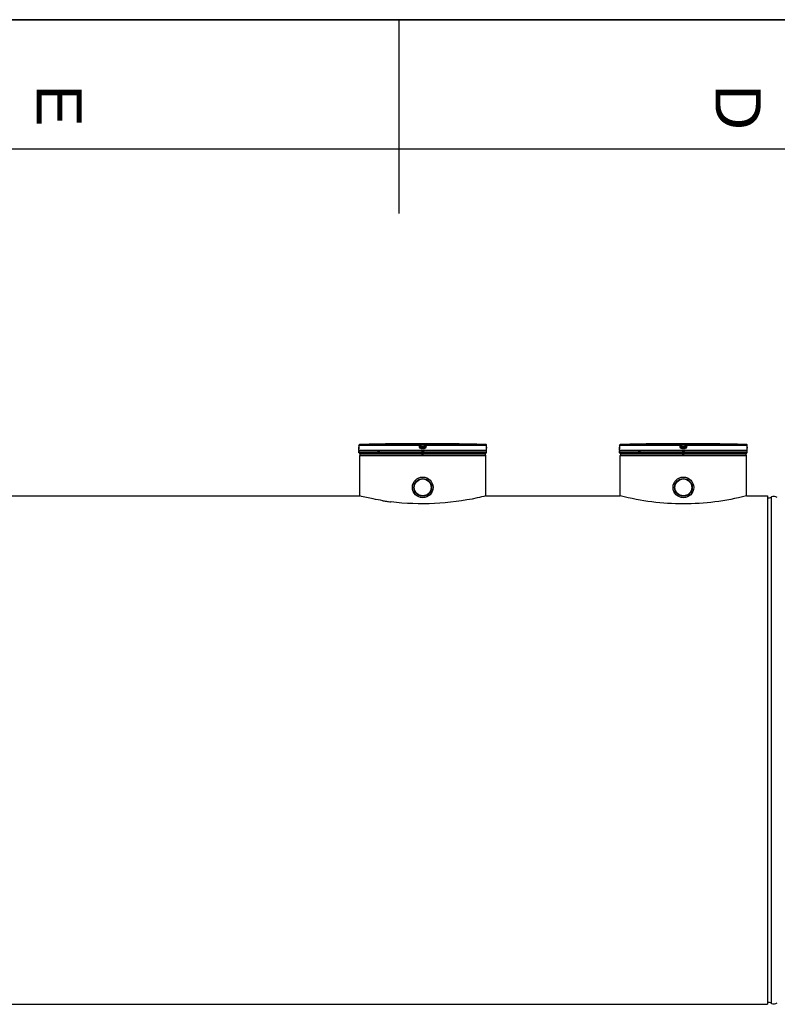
# Model space of a CAD drawing. Header units: millimetres. Extents: x 0 to 420, y 0 to 297.
# Tile 20 of 33: x 181 to 239, y 221 to 297. Entities that reach past the tile are written whole.
import ezdxf

# ---------------------------------------------------------------- set-up
doc = ezdxf.new("R2010")
doc.units = ezdxf.units.MM
doc.header["$LTSCALE"] = 23.1
doc.layers.get('0').update_dxf_attribs({"linetype": 'CONTINUOUS'})
for name, color, linetype in [('01_GLOBAL', 7, 'CONTINUOUS'), ('AXES_REF', 7, 'CONTINUOUS'), ('SURFACES', 7, 'CONTINUOUS')]:
    doc.layers.add(name, color=color, linetype=linetype)
doc.styles.add('TEXTSTYLE_2', font='arial.ttf')

# ---------------------------------------------------------------- blocks, each defined once
blk = doc.blocks.new('MARGEA3_BL0', base_point=(210.000078, 148.5))
at = {"color": 7, "linetype": 'Continuous'}
for p, q in [((420.000078, 297.000001), (0.000078, 297.000001)), ((0.000078, 296.999914), (420, 296.999914)), ((210.000078, 297.000001), (210.000078, 282.000001)), ((410.000078, 287.000001), (10.000078, 287.000001))]:
    blk.add_line(p, q, dxfattribs=at)
at = {"color": 7, "linetype": 'Continuous', "style": 'TEXTSTYLE_2', "oblique": 0.00001872}
for s, p in [('E', (182.000078, 292.000001)), ('D', (234.500078, 292.000001))]:
    blk.add_text(s, height=3.5, rotation=270, dxfattribs=at).set_placement(p)

msp = doc.modelspace()

# ---------------------------------------------------------------- linework, layer by layer
at = {"color": 7, "linetype": 'Continuous'}
for p, q in [((0, 297), (420, 297)), ((206.92, 263.691), (206.92, 263.823)), ((216.8, 263.626), (206.92, 263.626)), ((206.92, 263.496), (206.92, 263.626)), ((216.8, 263.496), (206.92, 263.496)), ((206.923, 263.842), (206.923, 263.835)), ((206.923, 263.835), (206.923, 263.834)), ((206.925, 263.867), (206.924, 263.86)), ((206.924, 263.86), (206.924, 263.853)), ((206.924, 263.853), (206.924, 263.848)), ((206.926, 263.903), (206.925, 263.893)), ((206.925, 263.893), (206.925, 263.884)), ((206.925, 263.884), (206.925, 263.875)), ((206.925, 263.875), (206.925, 263.867)), ((206.926, 263.925), (206.926, 263.914)), ((206.926, 263.914), (206.926, 263.903)), ((206.927, 264.083), (206.927, 264.063)), ((206.927, 264.063), (206.927, 264.052)), ((206.946, 263.626), (206.946, 263.629)), ((206.985, 263.431), (206.985, 263.496)), ((207.101, 264.151), (206.99, 264.148)), ((209.724, 264.199), (209.623, 264.198)), ((209.842, 264.2), (209.713, 264.199)), ((209.843, 264.2), (209.842, 264.2)), ((209.842, 264.2), (209.842, 264.2)), ((213.879, 264.2), (213.878, 264.2)), ((214.008, 264.199), (213.879, 264.2)), ((216.735, 263.431), (216.735, 263.496)), ((216.774, 263.626), (216.774, 263.629)), ((216.795, 263.924), (216.794, 264.083)), ((216.795, 263.91), (216.795, 263.926)), ((216.795, 263.898), (216.795, 263.913)), ((216.796, 263.887), (216.795, 263.9)), ((216.796, 263.876), (216.796, 263.889)), ((216.796, 263.869), (216.796, 263.878)), ((216.796, 263.862), (216.796, 263.87)), ((216.797, 263.855), (216.796, 263.863)), ((216.797, 263.85), (216.797, 263.857)), ((216.797, 263.842), (216.797, 263.854)), ((216.797, 263.842), (216.797, 263.845)), ((216.798, 263.834), (216.797, 263.842)), ((216.798, 263.835), (216.798, 263.834)), ((216.8, 263.691), (216.8, 263.823)), ((216.8, 263.496), (216.8, 263.626)), ((227.074, 263.691), (227.074, 263.823)), ((236.954, 263.626), (227.074, 263.626)), ((227.074, 263.496), (227.074, 263.626)), ((236.954, 263.496), (227.074, 263.496)), ((227.078, 263.845), (227.077, 263.842)), ((227.077, 263.842), (227.077, 263.835)), ((227.077, 263.835), (227.077, 263.834)), ((227.079, 263.871), (227.078, 263.863)), ((227.078, 263.863), (227.078, 263.856)), ((227.078, 263.856), (227.078, 263.85)), ((227.078, 263.85), (227.078, 263.845)), ((227.08, 263.908), (227.079, 263.898)), ((227.079, 263.898), (227.079, 263.888)), ((227.079, 263.888), (227.079, 263.879)), ((227.079, 263.879), (227.079, 263.871)), ((227.081, 264.052), (227.08, 263.931)), ((227.08, 263.931), (227.08, 263.919)), ((227.08, 263.919), (227.08, 263.908)), ((227.081, 264.083), (227.081, 264.063)), ((227.081, 264.063), (227.081, 264.052)), ((227.1, 263.626), (227.1, 263.629)), ((227.139, 263.431), (227.139, 263.496)), ((227.255, 264.151), (227.144, 264.148)), ((229.878, 264.199), (229.777, 264.198)), ((229.996, 264.2), (229.866, 264.199)), ((229.996, 264.2), (229.995, 264.2)), ((229.997, 264.2), (229.996, 264.2)), ((234.033, 264.2), (234.032, 264.2)), ((234.162, 264.199), (234.033, 264.2)), ((236.889, 263.431), (236.889, 263.496)), ((236.928, 263.626), (236.928, 263.629)), ((236.949, 263.924), (236.948, 264.083)), ((236.949, 263.91), (236.949, 263.926)), ((236.949, 263.898), (236.949, 263.913)), ((236.95, 263.887), (236.949, 263.9)), ((236.95, 263.876), (236.95, 263.889)), ((236.95, 263.869), (236.95, 263.878)), ((236.95, 263.862), (236.95, 263.87)), ((236.951, 263.855), (236.95, 263.863)), ((236.951, 263.85), (236.951, 263.857)), ((236.951, 263.842), (236.951, 263.854)), ((236.951, 263.842), (236.951, 263.845)), ((236.952, 263.834), (236.951, 263.842)), ((236.952, 263.835), (236.952, 263.834)), ((236.954, 263.691), (236.954, 263.823)), ((236.954, 263.496), (236.954, 263.626)), ((206.985, 263.431), (216.735, 263.431)), ((207.019, 263.389), (207.019, 263.431)), ((207.082, 263.427), (207.082, 263.431)), ((208.428, 263.379), (208.428, 263.431)), ((211.829, 263.236), (211.829, 263.431)), ((211.892, 263.236), (211.892, 263.431)), ((215.293, 263.379), (215.293, 263.431)), ((216.639, 263.427), (216.639, 263.431)), ((216.702, 263.389), (216.702, 263.431)), ((227.139, 263.431), (236.889, 263.431)), ((227.173, 263.389), (227.173, 263.431)), ((227.236, 263.427), (227.236, 263.431)), ((228.582, 263.379), (228.582, 263.431)), ((231.983, 263.236), (231.983, 263.431)), ((232.046, 263.236), (232.046, 263.431)), ((235.447, 263.379), (235.447, 263.431)), ((236.793, 263.427), (236.793, 263.431)), ((236.856, 263.389), (236.856, 263.431))]:
    msp.add_line(p, q, dxfattribs=at)
at = {"color": 9, "linetype": 'Continuous'}
for p, q in [((206.922, 263.823), (206.92, 263.823)), ((216.8, 263.691), (206.92, 263.691)), ((206.927, 264.083), (206.926, 263.937)), ((206.926, 263.937), (206.926, 263.937)), ((211.605, 264.083), (206.927, 264.083)), ((206.927, 264.083), (206.927, 264.083)), ((206.946, 263.629), (206.967, 263.629)), ((211.608, 264.148), (206.99, 264.148)), ((208.355, 263.629), (208.533, 263.629)), ((211.623, 263.937), (211.605, 264.083)), ((211.608, 264.148), (211.608, 264.199)), ((211.673, 264.091), (211.673, 264.142)), ((211.691, 263.996), (211.673, 264.142)), ((211.691, 263.945), (211.673, 264.091)), ((211.691, 263.996), (211.691, 263.945)), ((211.691, 263.996), (211.691, 263.992)), ((211.739, 264.2), (211.739, 264.135)), ((211.739, 264.2), (211.86, 264.2)), ((211.755, 264.005), (211.739, 264.135)), ((211.982, 264.135), (211.739, 264.135)), ((211.86, 263.823), (211.754, 263.823)), ((211.966, 264.005), (211.755, 264.005)), ((211.755, 264.005), (211.755, 263.888)), ((211.966, 263.939), (211.755, 263.939)), ((211.755, 263.939), (211.755, 263.939)), ((211.86, 263.888), (211.755, 263.888)), ((211.756, 263.629), (211.964, 263.629)), ((211.86, 264.2), (211.982, 264.2)), ((211.966, 263.888), (211.86, 263.888)), ((211.967, 263.823), (211.86, 263.823)), ((211.982, 264.135), (211.966, 264.005)), ((211.966, 263.888), (211.966, 264.005)), ((211.966, 263.939), (211.966, 263.939)), ((211.982, 264.2), (211.982, 264.135)), ((212.03, 263.996), (212.029, 263.992)), ((212.048, 264.142), (212.03, 263.996)), ((212.048, 264.091), (212.03, 263.945)), ((212.03, 263.945), (212.03, 263.996)), ((212.048, 264.142), (212.048, 264.091)), ((212.116, 264.083), (212.098, 263.937)), ((212.113, 264.199), (212.113, 264.148)), ((216.731, 264.148), (212.113, 264.148)), ((216.794, 264.083), (212.116, 264.083)), ((216.753, 263.629), (216.774, 263.629)), ((216.794, 264.083), (216.794, 264.083)), ((216.795, 263.937), (216.794, 264.083)), ((216.795, 263.937), (216.795, 263.937)), ((216.8, 263.823), (216.799, 263.823)), ((227.076, 263.823), (227.074, 263.823)), ((236.954, 263.691), (227.074, 263.691)), ((227.081, 264.083), (227.08, 263.937)), ((227.08, 263.937), (227.08, 263.937)), ((231.759, 264.083), (227.081, 264.083)), ((227.081, 264.083), (227.081, 264.083)), ((227.1, 263.629), (227.121, 263.629)), ((231.762, 264.148), (227.144, 264.148)), ((228.509, 263.629), (228.687, 263.629)), ((231.777, 263.937), (231.759, 264.083)), ((231.762, 264.148), (231.762, 264.199)), ((231.827, 264.091), (231.827, 264.142)), ((231.845, 263.996), (231.827, 264.142)), ((231.845, 263.945), (231.827, 264.091)), ((231.845, 263.996), (231.845, 263.945)), ((231.845, 263.996), (231.845, 263.992)), ((231.893, 264.2), (231.893, 264.135)), ((231.893, 264.2), (232.014, 264.2)), ((231.909, 264.005), (231.893, 264.135)), ((232.136, 264.135), (231.893, 264.135)), ((232.014, 263.823), (231.908, 263.823)), ((232.119, 264.005), (231.909, 264.005)), ((231.909, 264.005), (231.909, 263.888)), ((232.119, 263.939), (231.909, 263.939)), ((231.909, 263.939), (231.909, 263.939)), ((232.014, 263.888), (231.909, 263.888)), ((231.91, 263.629), (232.118, 263.629)), ((232.014, 264.2), (232.136, 264.2)), ((232.119, 263.888), (232.014, 263.888)), ((232.121, 263.823), (232.014, 263.823)), ((232.136, 264.135), (232.119, 264.005)), ((232.119, 263.888), (232.119, 264.005)), ((232.12, 263.939), (232.119, 263.939)), ((232.136, 264.2), (232.136, 264.135)), ((232.184, 263.996), (232.183, 263.992)), ((232.202, 264.142), (232.184, 263.996)), ((232.202, 264.091), (232.184, 263.945)), ((232.184, 263.945), (232.184, 263.996)), ((232.202, 264.142), (232.202, 264.091)), ((232.27, 264.083), (232.252, 263.937)), ((232.267, 264.199), (232.267, 264.148)), ((236.885, 264.148), (232.267, 264.148)), ((236.948, 264.083), (232.27, 264.083)), ((236.907, 263.629), (236.928, 263.629)), ((236.948, 264.083), (236.948, 264.083)), ((236.949, 263.937), (236.948, 264.083)), ((236.949, 263.937), (236.949, 263.937)), ((236.954, 263.823), (236.953, 263.823))]:
    msp.add_line(p, q, dxfattribs=at)
at = {"color": 7, "linetype": 'Continuous'}
for points in [[(206.924, 263.848), (206.923, 263.843), (206.923, 263.842)], [(206.927, 264.052), (206.926, 263.931), (206.926, 263.925)]]:
    msp.add_lwpolyline(points, dxfattribs=at)
for centre, radius in [((211.86, 260.831), 0.799), ((211.86, 260.831), 0.686), ((232.014, 260.831), 0.799), ((232.014, 260.831), 0.686)]:
    msp.add_circle(centre, radius, dxfattribs=at)
for centre, radius, start, end in [((206.985, 263.823), 0.065, 162.87448, 180), ((206.985, 263.691), 0.065, 180, 235.73564), ((206.992, 264.083), 0.065, 91.48637, 179.62893), ((206.963, 263.629), 0.0169, 148.62171, 180), ((211.86, 76.457), 187.754, 90.68279, 91.45259), ((211.86, 76.459), 187.752, 89.3842, 90.6158), ((211.86, 76.459), 187.752, 88.51363, 89.34452), ((216.729, 264.083), 0.065, 0.47139, 88.50968), ((216.735, 263.691), 0.065, 304.26436, 360), ((216.758, 263.629), 0.0169, 0, 31.37829), ((216.735, 263.823), 0.065, 0, 17.12748), ((227.139, 263.823), 0.065, 162.87448, 180), ((227.139, 263.691), 0.065, 180, 235.73564), ((227.146, 264.083), 0.065, 91.48637, 179.62893), ((227.117, 263.629), 0.0169, 148.62171, 180), ((232.014, 76.457), 187.754, 90.68279, 91.45259), ((232.014, 76.459), 187.752, 89.3842, 90.6158), ((232.014, 76.459), 187.752, 88.51363, 89.34452), ((236.883, 264.083), 0.065, 0.47139, 88.50968), ((236.889, 263.691), 0.065, 304.26436, 360), ((236.911, 263.629), 0.0169, 0, 31.37829), ((236.889, 263.823), 0.065, 0, 17.12748)]:
    msp.add_arc(centre, radius, start, end, dxfattribs=at)
at = {"color": 9, "linetype": 'Continuous'}
for centre, radius, start, end in [((204.707, 263.947), 2.219, 357.851, 359.72836), ((206.993, 264.08), 0.0677, 112.01648, 113.76901), ((206.993, 264.081), 0.0674, 106.67488, 112.02116), ((206.993, 264.082), 0.0662, 102.77751, 106.67429), ((206.992, 264.083), 0.0648, 99.31344, 102.77746), ((206.992, 264.086), 0.0618, 91.54035, 99.35142), ((212.416, 258.715), 5.331, 97.1207, 97.46967), ((211.305, 258.715), 5.331, 82.53033, 82.8793), ((216.729, 264.086), 0.0618, 80.77303, 88.46162), ((216.729, 264.084), 0.0643, 79.08428, 80.81472), ((216.728, 264.082), 0.0659, 73.52092, 79.07067), ((216.728, 264.081), 0.067, 71.97966, 73.5335), ((216.728, 264.08), 0.0676, 65.34706, 71.97453), ((216.728, 264.081), 0.0672, 58.80204, 65.35741), ((219.048, 263.948), 2.254, 180.28312, 182.05422), ((224.861, 263.947), 2.219, 357.851, 359.72836), ((227.147, 264.08), 0.0677, 112.01648, 113.76901), ((227.147, 264.081), 0.0674, 106.67488, 112.02116), ((227.147, 264.082), 0.0662, 102.77751, 106.67429), ((227.146, 264.083), 0.0648, 99.31344, 102.77746), ((227.146, 264.086), 0.0618, 91.54035, 99.35142), ((232.57, 258.715), 5.331, 97.1207, 97.46967), ((231.459, 258.715), 5.331, 82.53033, 82.8793), ((236.883, 264.086), 0.0618, 80.77303, 88.46162), ((236.883, 264.084), 0.0643, 79.08428, 80.81472), ((236.882, 264.082), 0.0659, 73.52092, 79.07067), ((236.882, 264.081), 0.067, 71.97966, 73.5335), ((236.882, 264.08), 0.0676, 65.34706, 71.97453), ((236.882, 264.081), 0.0672, 58.80204, 65.35741), ((239.202, 263.948), 2.254, 180.28312, 182.05422)]:
    msp.add_arc(centre, radius, start, end, dxfattribs=at)
for points, knots in [([(206.925, 263.864), (206.924, 263.854), (206.92, 263.845), (206.925, 263.823), (206.922, 263.823)], [0, 0, 0, 0, 0.738699, 1, 1, 1, 1]), ([(206.922, 263.823), (206.922, 263.825), (206.922, 263.829), (206.922, 263.833), (206.923, 263.835)], [0, 0, 0, 0, 0.497733, 1, 1, 1, 1]), ([(211.605, 264.083), (211.605, 264.098), (211.61, 264.116), (211.602, 264.145), (211.608, 264.148)], [0, 0, 0, 0, 0.696676, 1, 1, 1, 1]), ([(211.605, 264.083), (211.62, 264.086), (211.635, 264.095), (211.673, 264.084), (211.673, 264.091)], [0, 0, 0, 0, 0.702669, 1, 1, 1, 1]), ([(211.608, 264.199), (211.608, 264.202), (211.629, 264.196), (211.662, 264.205), (211.708, 264.2), (211.739, 264.2)], [0, 0, 0, 0, 0.077113, 0.294292, 1, 1, 1, 1]), ([(211.623, 263.937), (211.639, 263.939), (211.658, 263.934), (211.687, 263.95), (211.691, 263.945)], [0, 0, 0, 0, 0.703022, 1, 1, 1, 1]), ([(211.673, 264.142), (211.673, 264.148), (211.709, 264.131), (211.724, 264.136), (211.739, 264.135)], [0, 0, 0, 0, 0.298562, 1, 1, 1, 1]), ([(211.723, 264), (211.715, 263.999), (211.708, 263.995), (211.691, 263.999), (211.691, 263.996)], [0, 0, 0, 0, 0.731988, 1, 1, 1, 1]), ([(211.755, 263.888), (211.742, 263.888), (211.711, 263.885), (211.707, 263.921), (211.713, 263.93)], [0, 0, 0, 0, 0.532206, 1, 1, 1, 1]), ([(211.754, 263.823), (211.754, 263.838), (211.758, 263.858), (211.751, 263.883), (211.755, 263.888)], [0, 0, 0, 0, 0.697837, 1, 1, 1, 1]), ([(211.967, 263.823), (211.967, 263.838), (211.963, 263.858), (211.97, 263.883), (211.966, 263.888)], [0, 0, 0, 0, 0.697838, 1, 1, 1, 1]), ([(211.982, 264.2), (212.013, 264.2), (212.059, 264.205), (212.092, 264.196), (212.113, 264.202), (212.113, 264.199)], [0, 0, 0, 0, 0.706963, 0.92344, 1, 1, 1, 1]), ([(211.982, 264.135), (211.989, 264.135), (212.004, 264.137), (212.015, 264.139), (212.038, 264.141), (212.026, 264.139), (212.022, 264.139)], [0, 0, 0, 0, 0.343864, 0.675083, 0.837575, 1, 1, 1, 1]), ([(212.03, 263.945), (212.028, 263.932), (212.028, 263.902), (211.994, 263.903), (211.985, 263.91)], [0, 0, 0, 0, 0.529841, 1, 1, 1, 1]), ([(212.03, 263.996), (212.03, 263.999), (212.013, 263.995), (212.006, 263.999), (211.998, 264)], [0, 0, 0, 0, 0.268012, 1, 1, 1, 1]), ([(212.098, 263.937), (212.082, 263.939), (212.063, 263.934), (212.034, 263.95), (212.03, 263.945)], [0, 0, 0, 0, 0.703022, 1, 1, 1, 1]), ([(212.116, 264.083), (212.1, 264.086), (212.086, 264.095), (212.048, 264.084), (212.048, 264.091)], [0, 0, 0, 0, 0.702669, 1, 1, 1, 1]), ([(212.116, 264.083), (212.116, 264.098), (212.111, 264.116), (212.119, 264.145), (212.113, 264.148)], [0, 0, 0, 0, 0.696676, 1, 1, 1, 1]), ([(216.799, 263.823), (216.795, 263.823), (216.801, 263.847), (216.797, 263.856), (216.796, 263.867)], [0, 0, 0, 0, 0.262414, 1, 1, 1, 1]), ([(216.799, 263.823), (216.799, 263.825), (216.799, 263.829), (216.798, 263.833), (216.798, 263.835)], [0, 0, 0, 0, 0.497732, 1, 1, 1, 1]), ([(227.079, 263.864), (227.078, 263.854), (227.074, 263.845), (227.079, 263.823), (227.076, 263.823)], [0, 0, 0, 0, 0.738699, 1, 1, 1, 1]), ([(227.076, 263.823), (227.076, 263.825), (227.076, 263.829), (227.076, 263.833), (227.077, 263.835)], [0, 0, 0, 0, 0.497733, 1, 1, 1, 1]), ([(231.759, 264.083), (231.759, 264.098), (231.764, 264.116), (231.756, 264.145), (231.762, 264.148)], [0, 0, 0, 0, 0.696676, 1, 1, 1, 1]), ([(231.759, 264.083), (231.774, 264.086), (231.789, 264.095), (231.827, 264.084), (231.827, 264.091)], [0, 0, 0, 0, 0.702669, 1, 1, 1, 1]), ([(231.762, 264.199), (231.762, 264.202), (231.783, 264.196), (231.816, 264.205), (231.862, 264.2), (231.893, 264.2)], [0, 0, 0, 0, 0.077113, 0.294292, 1, 1, 1, 1]), ([(231.777, 263.937), (231.793, 263.939), (231.812, 263.934), (231.841, 263.95), (231.845, 263.945)], [0, 0, 0, 0, 0.703022, 1, 1, 1, 1]), ([(231.827, 264.142), (231.827, 264.148), (231.863, 264.131), (231.877, 264.136), (231.893, 264.135)], [0, 0, 0, 0, 0.298562, 1, 1, 1, 1]), ([(231.877, 264), (231.869, 263.999), (231.862, 263.995), (231.845, 263.999), (231.845, 263.996)], [0, 0, 0, 0, 0.731988, 1, 1, 1, 1]), ([(231.909, 263.888), (231.896, 263.888), (231.865, 263.885), (231.861, 263.921), (231.867, 263.93)], [0, 0, 0, 0, 0.532206, 1, 1, 1, 1]), ([(231.908, 263.823), (231.908, 263.838), (231.912, 263.858), (231.905, 263.883), (231.909, 263.888)], [0, 0, 0, 0, 0.697837, 1, 1, 1, 1]), ([(232.121, 263.823), (232.121, 263.838), (232.117, 263.858), (232.124, 263.883), (232.119, 263.888)], [0, 0, 0, 0, 0.697838, 1, 1, 1, 1]), ([(232.136, 264.2), (232.167, 264.2), (232.213, 264.205), (232.246, 264.196), (232.267, 264.202), (232.267, 264.199)], [0, 0, 0, 0, 0.706963, 0.92344, 1, 1, 1, 1]), ([(232.136, 264.135), (232.143, 264.135), (232.157, 264.137), (232.169, 264.139), (232.192, 264.141), (232.18, 264.139), (232.176, 264.139)], [0, 0, 0, 0, 0.343864, 0.675083, 0.837575, 1, 1, 1, 1]), ([(232.184, 263.945), (232.182, 263.932), (232.182, 263.902), (232.148, 263.903), (232.139, 263.91)], [0, 0, 0, 0, 0.529841, 1, 1, 1, 1]), ([(232.184, 263.996), (232.184, 263.999), (232.166, 263.995), (232.16, 263.999), (232.152, 264)], [0, 0, 0, 0, 0.268012, 1, 1, 1, 1]), ([(232.252, 263.937), (232.236, 263.939), (232.217, 263.934), (232.188, 263.95), (232.184, 263.945)], [0, 0, 0, 0, 0.703022, 1, 1, 1, 1]), ([(232.27, 264.083), (232.254, 264.086), (232.24, 264.095), (232.202, 264.084), (232.202, 264.091)], [0, 0, 0, 0, 0.702669, 1, 1, 1, 1]), ([(232.27, 264.083), (232.27, 264.098), (232.265, 264.116), (232.273, 264.145), (232.267, 264.148)], [0, 0, 0, 0, 0.696676, 1, 1, 1, 1]), ([(236.953, 263.823), (236.949, 263.823), (236.955, 263.847), (236.951, 263.856), (236.95, 263.867)], [0, 0, 0, 0, 0.262414, 1, 1, 1, 1]), ([(236.953, 263.823), (236.953, 263.825), (236.953, 263.829), (236.952, 263.833), (236.952, 263.835)], [0, 0, 0, 0, 0.497732, 1, 1, 1, 1])]:
    msp.add_open_spline(points, degree=3, knots=knots, dxfattribs=at)
for points in [[(206.927, 264.083), (206.927, 264.107), (206.944, 264.133), (206.966, 264.142)], [(211.608, 264.199), (211.637, 264.199), (211.669, 264.17), (211.673, 264.142)], [(211.608, 264.148), (211.637, 264.148), (211.669, 264.119), (211.673, 264.091)], [(211.754, 263.823), (211.696, 263.823), (211.63, 263.879), (211.623, 263.937)], [(212.098, 263.937), (212.09, 263.879), (212.025, 263.823), (211.967, 263.823)], [(212.113, 264.199), (212.084, 264.199), (212.052, 264.17), (212.048, 264.142)], [(212.048, 264.091), (212.052, 264.119), (212.084, 264.148), (212.113, 264.148)], [(216.794, 264.083), (216.794, 264.104), (216.781, 264.127), (216.763, 264.138)], [(227.081, 264.083), (227.081, 264.107), (227.098, 264.133), (227.12, 264.142)], [(231.762, 264.199), (231.791, 264.199), (231.823, 264.17), (231.827, 264.142)], [(231.762, 264.148), (231.791, 264.148), (231.823, 264.119), (231.827, 264.091)], [(231.908, 263.823), (231.85, 263.823), (231.784, 263.879), (231.777, 263.937)], [(232.252, 263.937), (232.244, 263.879), (232.179, 263.823), (232.121, 263.823)], [(232.267, 264.199), (232.238, 264.199), (232.206, 264.17), (232.202, 264.142)], [(232.202, 264.091), (232.206, 264.119), (232.238, 264.148), (232.267, 264.148)], [(236.948, 264.083), (236.948, 264.104), (236.935, 264.127), (236.917, 264.138)]]:
    msp.add_open_spline(points, degree=3, dxfattribs=at)
at = {"color": 7, "linetype": 'Continuous'}
for points, knots in [([(211.691, 263.992), (211.694, 263.977), (211.703, 263.949), (211.738, 263.942), (211.748, 263.948)], [0, 0, 0, 0, 0.53554, 1, 1, 1, 1]), ([(212.029, 263.992), (212.027, 263.977), (212.018, 263.949), (211.983, 263.942), (211.972, 263.948)], [0, 0, 0, 0, 0.535553, 1, 1, 1, 1]), ([(231.845, 263.992), (231.848, 263.977), (231.857, 263.949), (231.892, 263.942), (231.902, 263.948)], [0, 0, 0, 0, 0.53554, 1, 1, 1, 1]), ([(232.183, 263.992), (232.181, 263.977), (232.172, 263.949), (232.137, 263.942), (232.126, 263.948)], [0, 0, 0, 0, 0.535553, 1, 1, 1, 1])]:
    msp.add_open_spline(points, degree=3, knots=knots, dxfattribs=at)
at = {"layer": '01_GLOBAL', "color": 9, "linetype": 'Continuous'}
for p, q in [((206.985, 263.301), (216.735, 263.301)), ((227.139, 263.301), (236.889, 263.301))]:
    msp.add_line(p, q, dxfattribs=at)
at = {"layer": '01_GLOBAL', "color": 7, "linetype": 'Continuous'}
for p, q in [((206.985, 260.168), (206.985, 263.301)), ((216.735, 260.168), (216.735, 263.301)), ((227.139, 260.168), (227.139, 263.301)), ((236.889, 260.168), (236.889, 263.301)), ((174.32, 260.168), (206.985, 260.168)), ((209.427, 259.709), (209.403, 259.712)), ((216.735, 260.168), (227.139, 260.168)), ((236.889, 260.168), (238.514, 260.168)), ((238.514, 260.168), (238.514, 220.856)), ((33.829, 220.856), (238.514, 220.856))]:
    msp.add_line(p, q, dxfattribs=at)
for centre, radius, start, end in [((207.115, 263.301), 0.13, 137.75503, 180), ((207.115, 263.301), 0.13, 90, 105.07656), ((216.605, 263.301), 0.13, 74.92344, 90), ((216.605, 263.301), 0.13, 0, 42.24497), ((227.269, 263.301), 0.13, 137.75503, 180), ((227.269, 263.301), 0.13, 90, 105.07656), ((236.759, 263.301), 0.13, 74.92344, 90), ((236.759, 263.301), 0.13, 0, 42.24497), ((212.018, 280.074), 20.529, 260.92575, 261.20613), ((211.97, 279.756), 20.208, 261.20431, 262.15895), ((211.94, 279.55), 20, 262.16139, 262.71239)]:
    msp.add_arc(centre, radius, start, end, dxfattribs=at)
for points, knots in [([(208.78, 259.802), (208.528, 259.842), (207.927, 259.949), (207.331, 260.083), (206.985, 260.168)], [0, 0, 0, 0, 0.41761, 1, 1, 1, 1]), ([(216.735, 260.168), (216.519, 260.114), (214.137, 259.561), (211.63, 259.43), (209.427, 259.709)], [0, 0, 0, 0, 0.091582, 1, 1, 1, 1]), ([(236.889, 260.168), (235.265, 259.759), (232.015, 259.349), (228.765, 259.759), (227.139, 260.168)], [0, 0, 0, 0, 0.499884, 1, 1, 1, 1])]:
    msp.add_open_spline(points, degree=3, knots=knots, dxfattribs=at)
at = {"layer": 'AXES_REF', "color": 7, "linetype": 'Continuous'}
for centre, radius in [((211.86, 260.831), 0.682), ((211.86, 260.831), 0.65), ((232.014, 260.831), 0.682), ((232.014, 260.831), 0.65)]:
    msp.add_circle(centre, radius, dxfattribs=at)
at = {"layer": 'SURFACES', "color": 9, "linetype": 'Continuous'}
msp.add_line((238.829, 220.931), (238.829, 260.093), dxfattribs=at)
at = {"layer": 'SURFACES', "color": 7, "linetype": 'Continuous'}
for centre, radius, start, end in [((238.514, 260.662), 0.65, 269.99981, 298.95502), ((239.018, 259.752), 0.39, 48.35991, 118.95502), ((238.514, 220.362), 0.65, 61.04498, 90.00019), ((239.018, 221.272), 0.39, 241.04498, 311.64009)]:
    msp.add_arc(centre, radius, start, end, dxfattribs=at)

# ---------------------------------------------------------------- block references
at = {"color": 7, "linetype": 'Continuous'}
msp.add_blockref('MARGEA3_BL0', (210, 148.5), dxfattribs=at)

doc.saveas('drawing.dxf')
